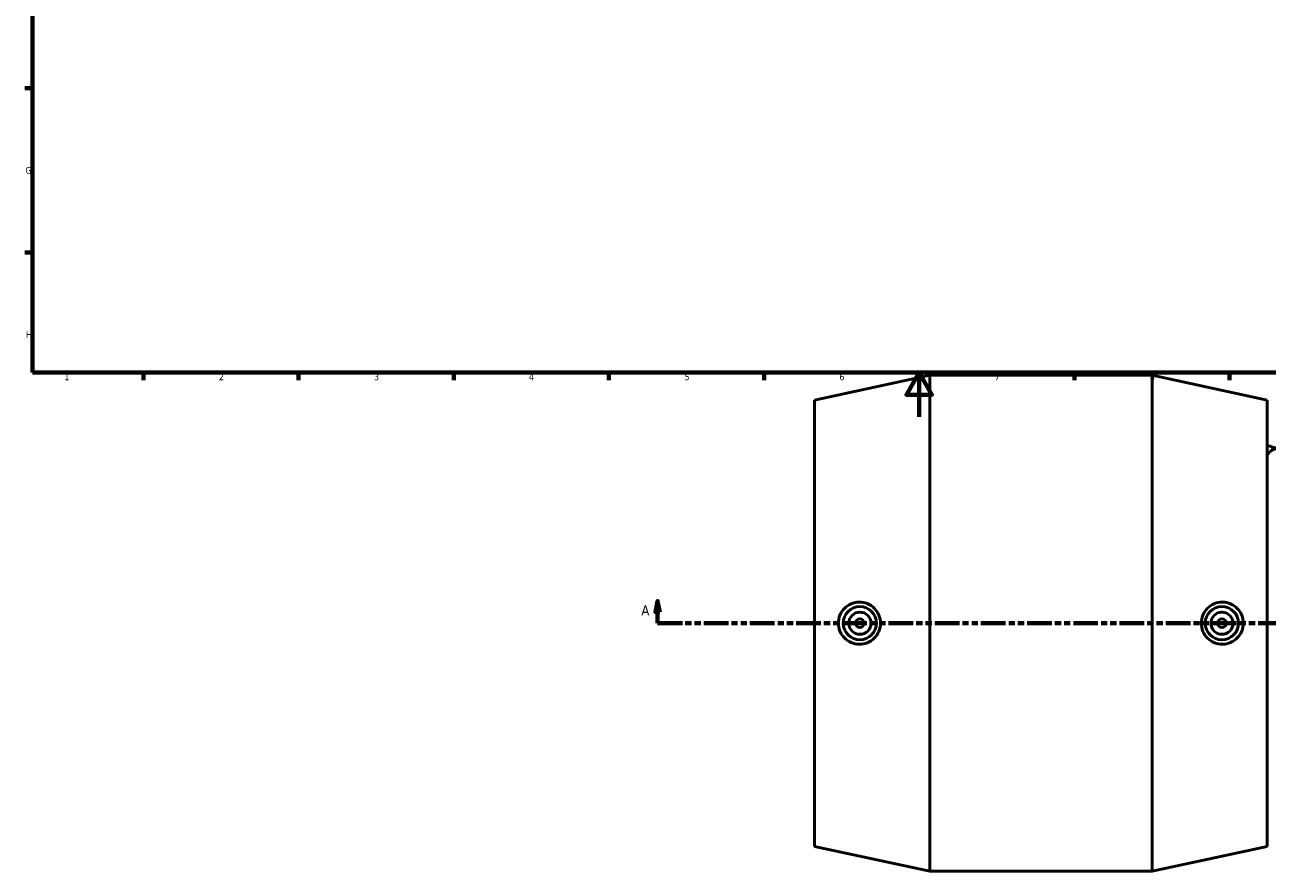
# Model space of a CAD drawing. Header units: millimetres. Extents: x -119 to 1637, y -786 to 1140.
# Tile 2 of 7: x 17 to 578, y -205 to 177. Entities that reach past the tile are written whole.
import ezdxf

# ---------------------------------------------------------------- set-up
doc = ezdxf.new("R2010")
doc.units = ezdxf.units.MM
doc.linetypes.add('DOUBLE_DASH_CHAIN', pattern=[1.2403, 0.6614, -0.0827, 0.1654, -0.0827, 0.1654, -0.0827])
for name, color, linetype, lineweight in [('Border (ANSI)', 7, 'Continuous', 70), ('Section Line (ANSI)', 7, 'DOUBLE_DASH_CHAIN', 70), ('Visible (ANSI)', 7, 'Continuous', 50)]:
    doc.layers.add(name, color=color, linetype=linetype, lineweight=lineweight)
doc.styles.add('Label Text (ANSI)', font='tahoma.ttf')
doc.styles.add('Note Text (ANSI)', font='tahoma.ttf')

# ---------------------------------------------------------------- blocks, each defined once
blk = doc.blocks.new('Borders Default Border')
at = {"layer": 'Border (ANSI)'}
for p, q in [((20, 148.5), (16.55, 148.5)), ((20, 74.25), (16.55, 74.25)), ((70.08, 20), (70.08, 16.55)), ((140.17, 20), (140.17, 16.55)), ((210.25, 20), (210.25, 16.55)), ((280.33, 20), (280.33, 16.55)), ((350.42, 20), (350.42, 16.55)), ((490.58, 20), (490.58, 16.55)), ((560.67, 20), (560.67, 16.55))]:
    blk.add_line(p, q, dxfattribs=at)
at = {"layer": 'Border (ANSI)', "flags": 128}
for points in [[(20, 20), (20, 574), (821, 574), (821, 20), (20, 20)], [(420.5, 0), (420.5, 20), (414.73, 10), (426.27, 10), (420.5, 20)]]:
    blk.add_lwpolyline(points, dxfattribs=at)
at = {"layer": 'Border (ANSI)', "color": 230, "true_color": 0xff0080, "char_height": 3.05, "attachment_point": 7, "style": 'Note Text (ANSI)'}
for s, insert in [('G', (16.81, 109.79)), ('H', (16.97, 35.6)), ('1', (34.35, 16.55)), ('2', (104.2, 16.55)), ('3', (174.26, 16.49)), ('4', (244.23, 16.55)), ('5', (314.48, 16.49)), ('6', (384.49, 16.49)), ('7', (454.6, 16.55)), ('8', (524.63, 16.48))]:
    blk.add_mtext(s, dxfattribs=dict(at, insert=insert))
blk = doc.blocks.new('2dTransSection0')
at = {"layer": 'Section Line (ANSI)', "linetype": 'Continuous'}
for p, q in [((302.33, -83.18), (301.33, -88.18)), ((302.33, -88.18), (302.33, -83.18)), ((303.33, -88.18), (302.33, -83.18)), ((301.33, -88.18), (303.33, -88.18)), ((302.33, -93.18), (302.33, -88.18)), ((302.33, -93.18), (313.59, -93.18))]:
    blk.add_line(p, q, dxfattribs=at)
at = {"layer": 'Section Line (ANSI)', "linetype": 'DOUBLE_DASH_CHAIN', "ltscale": 16.82361}
blk.add_line((302.33, -93.18), (1210.85, -93.18), dxfattribs=at)
at = {"layer": 'Section Line (ANSI)', "linetype": 'Continuous', "flags": 128}
blk.add_lwpolyline([(303.33, -88.18), (302.33, -83.18), (301.33, -88.18), (303.33, -88.18)], dxfattribs=at)
at = {"layer": 'Section Line (ANSI)'}
blk.add_solid([(303.33, -88.18), (302.33, -83.18), (301.33, -88.18), (303.33, -88.18)], dxfattribs=at)
at = {"layer": 'Section Line (ANSI)', "insert": (294.97, -89.68), "char_height": 4.57, "attachment_point": 7, "style": 'Label Text (ANSI)'}
blk.add_mtext('A', dxfattribs=at)

msp = doc.modelspace()

# ---------------------------------------------------------------- linework, layer by layer
at = {"layer": 'Visible (ANSI)'}
for p, q in [((373.258, 7.618), (425.258, 18.818)), ((425.258, -205.182), (425.258, 18.818)), ((425.258, 18.818), (525.658, 18.818)), ((525.658, -205.182), (525.658, 18.818)), ((577.658, 7.618), (525.658, 18.818)), ((373.258, -193.982), (373.258, 7.618)), ((577.658, -193.982), (577.658, 7.618)), ((373.258, -193.982), (425.258, -205.182)), ((577.658, -193.982), (525.658, -205.182)), ((425.258, -205.182), (525.658, -205.182))]:
    msp.add_line(p, q, dxfattribs=at)
for centre, radius in [((393.698, -93.182), 7.5), ((393.698, -93.182), 5), ((557.218, -93.182), 7.5), ((557.218, -93.182), 5), ((393.698, -93.182), 2), ((557.218, -93.182), 2)]:
    msp.add_circle(centre, radius, dxfattribs=at)
msp.add_arc((557.878, -93.182), 82.601, 72.62634, 76.14527, dxfattribs=at)
msp.add_ellipse((582.004, -93.182), major_axis=(0, 78.833), ratio=0.2079117, start_param=0, end_param=0.2683761, dxfattribs=at)
for points, knots in [([(393.333, -102.714), (392.166, -102.692), (390.918, -102.438), (388.618, -101.446), (387.567, -100.708), (385.915, -99.016), (385.201, -97.953), (384.254, -95.628), (384.021, -94.365), (384.021, -91.999), (384.254, -90.736), (385.201, -88.411), (385.915, -87.348), (387.567, -85.657), (388.618, -84.918), (390.918, -83.927), (392.166, -83.673), (394.552, -83.626), (395.853, -83.85), (398.248, -84.814), (399.343, -85.552), (401.052, -87.256), (401.79, -88.325), (402.772, -90.682), (403.017, -91.97), (403.017, -94.395), (402.772, -95.683), (401.79, -98.04), (401.052, -99.109), (399.343, -100.812), (398.248, -101.551), (395.853, -102.514), (394.552, -102.738), (393.333, -102.714)], [0, 0, 0, 0, 0.3581645, 0.3581645, 0.7163291, 0.7163291, 1.0712567, 1.0712567, 1.4261844, 1.4261844, 1.781112, 1.781112, 2.1360396, 2.1360396, 2.4942042, 2.4942042, 2.8523687, 2.8523687, 3.2266765, 3.2266765, 3.6009844, 3.6009844, 3.9647231, 3.9647231, 4.3284619, 4.3284619, 4.6922006, 4.6922006, 5.0559393, 5.0559393, 5.4302472, 5.4302472, 5.804555, 5.804555, 5.804555, 5.804555]), ([(557.583, -102.714), (556.363, -102.738), (555.063, -102.514), (552.668, -101.551), (551.573, -100.812), (549.863, -99.109), (549.126, -98.04), (548.144, -95.683), (547.899, -94.395), (547.899, -91.97), (548.144, -90.682), (549.126, -88.325), (549.863, -87.256), (551.573, -85.552), (552.668, -84.814), (555.063, -83.85), (556.363, -83.626), (558.75, -83.673), (559.998, -83.927), (562.298, -84.918), (563.349, -85.657), (565.001, -87.348), (565.715, -88.411), (566.662, -90.736), (566.895, -91.999), (566.895, -94.365), (566.662, -95.628), (565.715, -97.953), (565.001, -99.016), (563.349, -100.708), (562.298, -101.446), (559.998, -102.438), (558.75, -102.692), (557.583, -102.714)], [0, 0, 0, 0, 0.3743078, 0.3743078, 0.7486157, 0.7486157, 1.1123544, 1.1123544, 1.4760931, 1.4760931, 1.8398319, 1.8398319, 2.2035706, 2.2035706, 2.5778785, 2.5778785, 2.9521863, 2.9521863, 3.3103508, 3.3103508, 3.6685154, 3.6685154, 4.023443, 4.023443, 4.3783706, 4.3783706, 4.7332983, 4.7332983, 5.0882259, 5.0882259, 5.4463905, 5.4463905, 5.804555, 5.804555, 5.804555, 5.804555])]:
    msp.add_open_spline(points, degree=3, knots=knots, dxfattribs=at)

# ---------------------------------------------------------------- block references
msp.add_blockref('Borders Default Border', (0, 0))
at = {"layer": 'Section Line (ANSI)'}
msp.add_blockref('2dTransSection0', (0, 0), dxfattribs=at)

doc.saveas('drawing.dxf')
